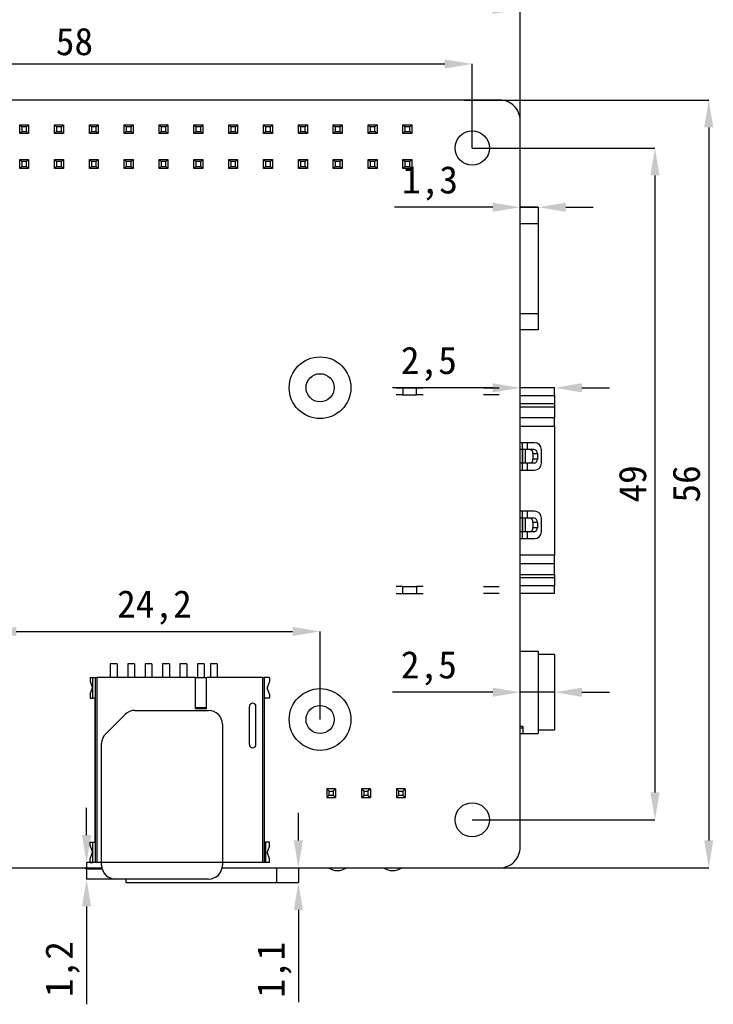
# Model space of a CAD drawing. Header units: millimetres. Extents: x 1628 to 1852, y 2209 to 2446.
# Tile 10 of 34: x 1691 to 1742, y 2295 to 2367. Entities that reach past the tile are written whole.
import ezdxf

# ---------------------------------------------------------------- set-up
doc = ezdxf.new("R2010")
doc.units = ezdxf.units.MM
doc.styles.add('黑体高度2mm', font='simhei.ttf', dxfattribs={"height": 2})
doc.dimstyles.new('红色高度2mm', dxfattribs={"dimtxt": 2, "dimasz": 2, "dimexe": 0, "dimexo": 0, "dimtad": 1, "dimdec": 1, "dimtxsty": '黑体高度2mm', "dimcen": 2.5, "dimclrd": 1, "dimclre": 1, "dimclrt": 1, "dimadec": 0, "dimazin": 0, "dimtfac": 1, "dimtdec": 1, "dimtmove": 0, "dimatfit": 3, "dimfxl": 1, "dimarcsym": 0})

# ---------------------------------------------------------------- blocks, each defined once
blk = doc.blocks.new('*D24')
at = {"color": 1, "lineweight": -2, "transparency": 16777216}
for p, q in [((1642.835, 2359.155), (1642.835, 2367.275)), ((1644.835, 2367.275), (1725.835, 2367.275)), ((1727.835, 2359.155), (1727.835, 2367.275))]:
    blk.add_line(p, q, dxfattribs=at)
at = {"color": 1, "transparency": 16777216}
for points in [[(1644.835, 2367.608), (1644.835, 2366.941), (1642.835, 2367.275)], [(1725.835, 2367.608), (1725.835, 2366.941), (1727.835, 2367.275)]]:
    blk.add_solid(points, dxfattribs=at)
at = {"layer": 'Defpoints', "color": 0, "transparency": 16777216}
for p in [(1727.835, 2367.275), (1642.835, 2359.155), (1727.835, 2359.155)]:
    blk.add_point(p, dxfattribs=at)
at = {"color": 1, "transparency": 16777216, "insert": (1685.335, 2368.9), "char_height": 2, "attachment_point": 5, "style": '黑体高度2mm'}
blk.add_mtext('85', dxfattribs=at)
blk = doc.blocks.new('*D25')
at = {"color": 1, "lineweight": -2, "transparency": 16777216}
for p, q in [((1723.76, 2360.655), (1741.579, 2360.655)), ((1741.579, 2358.655), (1741.579, 2306.655)), ((1723.76, 2304.655), (1741.579, 2304.655))]:
    blk.add_line(p, q, dxfattribs=at)
at = {"color": 1, "transparency": 16777216}
for points in [[(1741.246, 2358.655), (1741.912, 2358.655), (1741.579, 2360.655)], [(1741.246, 2306.655), (1741.912, 2306.655), (1741.579, 2304.655)]]:
    blk.add_solid(points, dxfattribs=at)
at = {"layer": 'Defpoints', "color": 0, "transparency": 16777216}
for p in [(1723.76, 2360.655), (1723.76, 2304.655), (1741.579, 2304.655)]:
    blk.add_point(p, dxfattribs=at)
at = {"color": 1, "transparency": 16777216, "insert": (1739.954, 2332.655), "char_height": 2, "attachment_point": 5, "rotation": 90, "style": '黑体高度2mm'}
blk.add_mtext('56', dxfattribs=at)
blk = doc.blocks.new('*D26')
at = {"color": 1, "lineweight": -2, "transparency": 16777216}
for p, q in [((1666.335, 2357.155), (1666.335, 2363.287)), ((1668.335, 2363.287), (1722.335, 2363.287)), ((1724.335, 2357.155), (1724.335, 2363.287))]:
    blk.add_line(p, q, dxfattribs=at)
at = {"color": 1, "transparency": 16777216}
for points in [[(1668.335, 2363.62), (1668.335, 2362.954), (1666.335, 2363.287)], [(1722.335, 2363.62), (1722.335, 2362.954), (1724.335, 2363.287)]]:
    blk.add_solid(points, dxfattribs=at)
at = {"layer": 'Defpoints', "color": 0, "transparency": 16777216}
for p in [(1724.335, 2363.287), (1666.335, 2357.155), (1724.335, 2357.155)]:
    blk.add_point(p, dxfattribs=at)
at = {"color": 1, "transparency": 16777216, "insert": (1695.335, 2364.912), "char_height": 2, "attachment_point": 5, "style": '黑体高度2mm'}
blk.add_mtext('58', dxfattribs=at)
blk = doc.blocks.new('*D27')
at = {"color": 1, "lineweight": -2, "transparency": 16777216}
for p, q in [((1724.335, 2357.155), (1737.66, 2357.155)), ((1737.66, 2355.155), (1737.66, 2310.155)), ((1724.335, 2308.155), (1737.66, 2308.155))]:
    blk.add_line(p, q, dxfattribs=at)
at = {"color": 1, "transparency": 16777216}
for points in [[(1737.326, 2355.155), (1737.993, 2355.155), (1737.66, 2357.155)], [(1737.326, 2310.155), (1737.993, 2310.155), (1737.66, 2308.155)]]:
    blk.add_solid(points, dxfattribs=at)
at = {"layer": 'Defpoints', "color": 0, "transparency": 16777216}
for p in [(1724.335, 2357.155), (1724.335, 2308.155), (1737.66, 2308.155)]:
    blk.add_point(p, dxfattribs=at)
at = {"color": 1, "transparency": 16777216, "insert": (1736.035, 2332.655), "char_height": 2, "attachment_point": 5, "rotation": 90, "style": '黑体高度2mm'}
blk.add_mtext('49', dxfattribs=at)
blk = doc.blocks.new('*D28')
at = {"color": 1, "lineweight": -2, "transparency": 16777216}
for p, q in [((1725.835, 2352.837), (1718.675, 2352.837)), ((1729.15, 2352.837), (1727.835, 2352.837)), ((1731.15, 2352.837), (1733.15, 2352.837))]:
    blk.add_line(p, q, dxfattribs=at)
at = {"color": 1, "transparency": 16777216}
for points in [[(1725.835, 2353.17), (1725.835, 2352.504), (1727.835, 2352.837)], [(1731.15, 2353.17), (1731.15, 2352.504), (1729.15, 2352.837)]]:
    blk.add_solid(points, dxfattribs=at)
at = {"layer": 'Defpoints', "color": 0, "transparency": 16777216}
for p in [(1727.835, 2352.837), (1727.835, 2352.837), (1729.15, 2352.837)]:
    blk.add_point(p, dxfattribs=at)
at = {"color": 1, "transparency": 16777216, "insert": (1721.255, 2354.586), "char_height": 2, "attachment_point": 5, "style": '黑体高度2mm'}
blk.add_mtext('1,3', dxfattribs=at)
blk = doc.blocks.new('*D29')
at = {"color": 1, "lineweight": -2, "transparency": 16777216}
for p, q in [((1725.835, 2339.664), (1718.517, 2339.664)), ((1730.335, 2339.664), (1727.835, 2339.664)), ((1732.335, 2339.664), (1734.335, 2339.664))]:
    blk.add_line(p, q, dxfattribs=at)
at = {"color": 1, "transparency": 16777216}
for points in [[(1725.835, 2339.998), (1725.835, 2339.331), (1727.835, 2339.664)], [(1732.335, 2339.998), (1732.335, 2339.331), (1730.335, 2339.664)]]:
    blk.add_solid(points, dxfattribs=at)
at = {"layer": 'Defpoints', "color": 0, "transparency": 16777216}
for p in [(1727.835, 2339.664), (1727.835, 2339.664), (1730.335, 2339.664)]:
    blk.add_point(p, dxfattribs=at)
at = {"color": 1, "transparency": 16777216, "insert": (1721.176, 2341.413), "char_height": 2, "attachment_point": 5, "style": '黑体高度2mm'}
blk.add_mtext('2,5', dxfattribs=at)
blk = doc.blocks.new('*D30')
at = {"color": 1, "lineweight": -2, "transparency": 16777216}
for p, q in [((1725.835, 2317.461), (1718.517, 2317.461)), ((1730.335, 2317.461), (1727.835, 2317.461)), ((1732.335, 2317.461), (1734.335, 2317.461))]:
    blk.add_line(p, q, dxfattribs=at)
at = {"color": 1, "transparency": 16777216}
for points in [[(1725.835, 2317.795), (1725.835, 2317.128), (1727.835, 2317.461)], [(1732.335, 2317.795), (1732.335, 2317.128), (1730.335, 2317.461)]]:
    blk.add_solid(points, dxfattribs=at)
at = {"layer": 'Defpoints', "color": 0, "transparency": 16777216}
for p in [(1727.835, 2317.461), (1727.835, 2317.461), (1730.335, 2317.461)]:
    blk.add_point(p, dxfattribs=at)
at = {"color": 1, "transparency": 16777216, "insert": (1721.176, 2319.21), "char_height": 2, "attachment_point": 5, "style": '黑体高度2mm'}
blk.add_mtext('2,5', dxfattribs=at)
blk = doc.blocks.new('*D31')
at = {"color": 1, "lineweight": -2, "transparency": 16777216}
for p, q in [((1696.216, 2307.036), (1696.216, 2309.036)), ((1706.119, 2305.036), (1696.216, 2305.036)), ((1696.216, 2305.036), (1696.216, 2303.836)), ((1701.719, 2303.836), (1696.216, 2303.836)), ((1696.216, 2301.836), (1696.216, 2294.698))]:
    blk.add_line(p, q, dxfattribs=at)
at = {"color": 1, "transparency": 16777216}
for points in [[(1695.883, 2307.036), (1696.55, 2307.036), (1696.216, 2305.036)], [(1695.883, 2301.836), (1696.55, 2301.836), (1696.216, 2303.836)]]:
    blk.add_solid(points, dxfattribs=at)
at = {"layer": 'Defpoints', "color": 0, "transparency": 16777216}
for p in [(1706.119, 2305.036), (1696.216, 2303.836), (1701.719, 2303.836)]:
    blk.add_point(p, dxfattribs=at)
at = {"color": 1, "transparency": 16777216, "insert": (1694.468, 2297.267), "char_height": 2, "attachment_point": 5, "rotation": 90, "style": '黑体高度2mm'}
blk.add_mtext('1,2', dxfattribs=at)
blk = doc.blocks.new('*D32')
at = {"color": 1, "lineweight": -2, "transparency": 16777216}
for p, q in [((1711.662, 2306.655), (1711.662, 2308.655)), ((1710.093, 2304.655), (1711.662, 2304.655)), ((1711.662, 2304.655), (1711.662, 2303.584)), ((1710.093, 2303.584), (1711.662, 2303.584)), ((1711.662, 2301.584), (1711.662, 2294.862))]:
    blk.add_line(p, q, dxfattribs=at)
at = {"color": 1, "transparency": 16777216}
for points in [[(1711.329, 2306.655), (1711.995, 2306.655), (1711.662, 2304.655)], [(1711.329, 2301.584), (1711.995, 2301.584), (1711.662, 2303.584)]]:
    blk.add_solid(points, dxfattribs=at)
at = {"layer": 'Defpoints', "color": 0, "transparency": 16777216}
for p in [(1710.093, 2304.655), (1710.093, 2303.584), (1711.662, 2303.584)]:
    blk.add_point(p, dxfattribs=at)
at = {"color": 1, "transparency": 16777216, "insert": (1709.913, 2297.223), "char_height": 2, "attachment_point": 5, "rotation": 90, "style": '黑体高度2mm'}
blk.add_mtext('1,1', dxfattribs=at)
blk = doc.blocks.new('*D63')
at = {"color": 1, "lineweight": -2, "transparency": 16777216}
for p, q in [((1689.093, 2315.472), (1689.093, 2321.895)), ((1691.093, 2321.895), (1711.243, 2321.895)), ((1713.243, 2315.472), (1713.243, 2321.895))]:
    blk.add_line(p, q, dxfattribs=at)
at = {"color": 1, "transparency": 16777216}
for points in [[(1691.093, 2322.228), (1691.093, 2321.561), (1689.093, 2321.895)], [(1711.243, 2322.228), (1711.243, 2321.561), (1713.243, 2321.895)]]:
    blk.add_solid(points, dxfattribs=at)
at = {"layer": 'Defpoints', "color": 0, "transparency": 16777216}
for p in [(1713.243, 2321.895), (1689.093, 2315.472), (1713.243, 2315.472)]:
    blk.add_point(p, dxfattribs=at)
at = {"color": 1, "transparency": 16777216, "insert": (1701.168, 2323.643), "char_height": 2, "attachment_point": 5, "style": '黑体高度2mm'}
blk.add_mtext('24,2', dxfattribs=at)

msp = doc.modelspace()

# ---------------------------------------------------------------- linework, layer by layer
at = {"color": 7, "linetype": 'Continuous', "lineweight": 25}
for p, q in [((1726.335, 2360.655), (1644.335, 2360.655)), ((1691.345, 2358.205), (1691.345, 2358.855)), ((1691.495, 2358.705), (1691.345, 2358.855)), ((1691.345, 2358.855), (1691.995, 2358.855)), ((1691.845, 2358.705), (1691.495, 2358.705)), ((1691.495, 2358.705), (1691.495, 2358.355)), ((1691.995, 2358.855), (1691.845, 2358.705)), ((1691.845, 2358.355), (1691.845, 2358.705)), ((1691.995, 2358.855), (1691.995, 2358.205)), ((1693.885, 2358.205), (1693.885, 2358.855)), ((1694.035, 2358.705), (1693.885, 2358.855)), ((1693.885, 2358.855), (1694.535, 2358.855)), ((1694.035, 2358.705), (1694.035, 2358.355)), ((1694.385, 2358.705), (1694.035, 2358.705)), ((1694.535, 2358.855), (1694.385, 2358.705)), ((1694.385, 2358.355), (1694.385, 2358.705)), ((1694.535, 2358.855), (1694.535, 2358.205)), ((1696.425, 2358.205), (1696.425, 2358.855)), ((1696.575, 2358.705), (1696.425, 2358.855)), ((1696.425, 2358.855), (1697.075, 2358.855)), ((1696.575, 2358.705), (1696.575, 2358.355)), ((1696.925, 2358.705), (1696.575, 2358.705)), ((1697.075, 2358.855), (1696.925, 2358.705)), ((1696.925, 2358.355), (1696.925, 2358.705)), ((1697.075, 2358.855), (1697.075, 2358.205)), ((1698.965, 2358.855), (1699.615, 2358.855)), ((1699.115, 2358.705), (1698.965, 2358.855)), ((1698.965, 2358.205), (1698.965, 2358.855)), ((1699.465, 2358.705), (1699.115, 2358.705)), ((1699.115, 2358.705), (1699.115, 2358.355)), ((1699.615, 2358.855), (1699.465, 2358.705)), ((1699.465, 2358.355), (1699.465, 2358.705)), ((1699.615, 2358.855), (1699.615, 2358.205)), ((1701.505, 2358.855), (1702.155, 2358.855)), ((1701.655, 2358.705), (1701.505, 2358.855)), ((1701.505, 2358.205), (1701.505, 2358.855)), ((1702.005, 2358.705), (1701.655, 2358.705)), ((1701.655, 2358.705), (1701.655, 2358.355)), ((1702.155, 2358.855), (1702.005, 2358.705)), ((1702.005, 2358.355), (1702.005, 2358.705)), ((1702.155, 2358.855), (1702.155, 2358.205)), ((1704.045, 2358.205), (1704.045, 2358.855)), ((1704.195, 2358.705), (1704.045, 2358.855)), ((1704.045, 2358.855), (1704.695, 2358.855)), ((1704.545, 2358.705), (1704.195, 2358.705)), ((1704.195, 2358.705), (1704.195, 2358.355)), ((1704.695, 2358.855), (1704.545, 2358.705)), ((1704.545, 2358.355), (1704.545, 2358.705)), ((1704.695, 2358.855), (1704.695, 2358.205)), ((1706.585, 2358.855), (1707.235, 2358.855)), ((1706.735, 2358.705), (1706.585, 2358.855)), ((1706.585, 2358.205), (1706.585, 2358.855)), ((1707.085, 2358.705), (1706.735, 2358.705)), ((1706.735, 2358.705), (1706.735, 2358.355)), ((1707.235, 2358.855), (1707.085, 2358.705)), ((1707.085, 2358.355), (1707.085, 2358.705)), ((1707.235, 2358.855), (1707.235, 2358.205)), ((1709.125, 2358.205), (1709.125, 2358.855)), ((1709.275, 2358.705), (1709.125, 2358.855)), ((1709.125, 2358.855), (1709.775, 2358.855)), ((1709.275, 2358.705), (1709.275, 2358.355)), ((1709.625, 2358.705), (1709.275, 2358.705)), ((1709.775, 2358.855), (1709.625, 2358.705)), ((1709.625, 2358.355), (1709.625, 2358.705)), ((1709.775, 2358.855), (1709.775, 2358.205)), ((1711.665, 2358.205), (1711.665, 2358.855)), ((1711.815, 2358.705), (1711.665, 2358.855)), ((1711.665, 2358.855), (1712.315, 2358.855)), ((1712.165, 2358.705), (1711.815, 2358.705)), ((1711.815, 2358.705), (1711.815, 2358.355)), ((1712.315, 2358.855), (1712.165, 2358.705)), ((1712.165, 2358.355), (1712.165, 2358.705)), ((1712.315, 2358.855), (1712.315, 2358.205)), ((1714.205, 2358.205), (1714.205, 2358.855)), ((1714.355, 2358.705), (1714.205, 2358.855)), ((1714.205, 2358.855), (1714.855, 2358.855)), ((1714.355, 2358.705), (1714.355, 2358.355)), ((1714.705, 2358.705), (1714.355, 2358.705)), ((1714.855, 2358.855), (1714.705, 2358.705)), ((1714.705, 2358.355), (1714.705, 2358.705)), ((1714.855, 2358.855), (1714.855, 2358.205)), ((1716.745, 2358.205), (1716.745, 2358.855)), ((1716.895, 2358.705), (1716.745, 2358.855)), ((1716.745, 2358.855), (1717.395, 2358.855)), ((1716.895, 2358.705), (1716.895, 2358.355)), ((1717.245, 2358.705), (1716.895, 2358.705)), ((1717.395, 2358.855), (1717.245, 2358.705)), ((1717.245, 2358.355), (1717.245, 2358.705)), ((1717.395, 2358.855), (1717.395, 2358.205)), ((1719.285, 2358.205), (1719.285, 2358.855)), ((1719.435, 2358.705), (1719.285, 2358.855)), ((1719.285, 2358.855), (1719.935, 2358.855)), ((1719.435, 2358.705), (1719.435, 2358.355)), ((1719.785, 2358.705), (1719.435, 2358.705)), ((1719.935, 2358.855), (1719.785, 2358.705)), ((1719.785, 2358.355), (1719.785, 2358.705)), ((1719.935, 2358.855), (1719.935, 2358.205)), ((1727.835, 2306.155), (1727.835, 2359.155)), ((1691.495, 2358.355), (1691.345, 2358.205)), ((1691.995, 2358.205), (1691.345, 2358.205)), ((1691.495, 2358.355), (1691.845, 2358.355)), ((1691.995, 2358.205), (1691.845, 2358.355)), ((1694.035, 2358.355), (1693.885, 2358.205)), ((1694.535, 2358.205), (1693.885, 2358.205)), ((1694.035, 2358.355), (1694.385, 2358.355)), ((1694.535, 2358.205), (1694.385, 2358.355)), ((1696.575, 2358.355), (1696.425, 2358.205)), ((1697.075, 2358.205), (1696.425, 2358.205)), ((1696.575, 2358.355), (1696.925, 2358.355)), ((1697.075, 2358.205), (1696.925, 2358.355)), ((1699.115, 2358.355), (1698.965, 2358.205)), ((1699.615, 2358.205), (1698.965, 2358.205)), ((1699.115, 2358.355), (1699.465, 2358.355)), ((1699.615, 2358.205), (1699.465, 2358.355)), ((1701.655, 2358.355), (1701.505, 2358.205)), ((1702.155, 2358.205), (1701.505, 2358.205)), ((1701.655, 2358.355), (1702.005, 2358.355)), ((1702.155, 2358.205), (1702.005, 2358.355)), ((1704.195, 2358.355), (1704.045, 2358.205)), ((1704.695, 2358.205), (1704.045, 2358.205)), ((1704.195, 2358.355), (1704.545, 2358.355)), ((1704.695, 2358.205), (1704.545, 2358.355)), ((1706.735, 2358.355), (1706.585, 2358.205)), ((1707.235, 2358.205), (1706.585, 2358.205)), ((1706.735, 2358.355), (1707.085, 2358.355)), ((1707.235, 2358.205), (1707.085, 2358.355)), ((1709.275, 2358.355), (1709.125, 2358.205)), ((1709.775, 2358.205), (1709.125, 2358.205)), ((1709.275, 2358.355), (1709.625, 2358.355)), ((1709.775, 2358.205), (1709.625, 2358.355)), ((1711.815, 2358.355), (1711.665, 2358.205)), ((1712.315, 2358.205), (1711.665, 2358.205)), ((1711.815, 2358.355), (1712.165, 2358.355)), ((1712.315, 2358.205), (1712.165, 2358.355)), ((1714.355, 2358.355), (1714.205, 2358.205)), ((1714.855, 2358.205), (1714.205, 2358.205)), ((1714.355, 2358.355), (1714.705, 2358.355)), ((1714.855, 2358.205), (1714.705, 2358.355)), ((1716.895, 2358.355), (1716.745, 2358.205)), ((1717.395, 2358.205), (1716.745, 2358.205)), ((1716.895, 2358.355), (1717.245, 2358.355)), ((1717.395, 2358.205), (1717.245, 2358.355)), ((1719.435, 2358.355), (1719.285, 2358.205)), ((1719.935, 2358.205), (1719.285, 2358.205)), ((1719.435, 2358.355), (1719.785, 2358.355)), ((1719.935, 2358.205), (1719.785, 2358.355)), ((1691.345, 2356.315), (1691.995, 2356.315)), ((1691.345, 2356.315), (1691.495, 2356.165)), ((1691.345, 2355.665), (1691.345, 2356.315)), ((1691.495, 2355.815), (1691.345, 2355.665)), ((1691.995, 2355.665), (1691.345, 2355.665)), ((1691.845, 2356.165), (1691.495, 2356.165)), ((1691.495, 2356.165), (1691.495, 2355.815)), ((1691.495, 2355.815), (1691.845, 2355.815)), ((1691.995, 2356.315), (1691.845, 2356.165)), ((1691.845, 2355.815), (1691.845, 2356.165)), ((1691.845, 2355.815), (1691.995, 2355.665)), ((1691.995, 2356.315), (1691.995, 2355.665)), ((1693.885, 2355.665), (1693.885, 2356.315)), ((1693.885, 2356.315), (1694.035, 2356.165)), ((1693.885, 2356.315), (1694.535, 2356.315)), ((1694.035, 2355.815), (1693.885, 2355.665)), ((1694.535, 2355.665), (1693.885, 2355.665)), ((1694.035, 2356.165), (1694.035, 2355.815)), ((1694.385, 2356.165), (1694.035, 2356.165)), ((1694.035, 2355.815), (1694.385, 2355.815)), ((1694.535, 2356.315), (1694.385, 2356.165)), ((1694.385, 2355.815), (1694.385, 2356.165)), ((1694.385, 2355.815), (1694.535, 2355.665)), ((1694.535, 2356.315), (1694.535, 2355.665)), ((1696.425, 2356.315), (1697.075, 2356.315)), ((1696.425, 2356.315), (1696.575, 2356.165)), ((1696.425, 2355.665), (1696.425, 2356.315)), ((1696.575, 2355.815), (1696.425, 2355.665)), ((1697.075, 2355.665), (1696.425, 2355.665)), ((1696.925, 2356.165), (1696.575, 2356.165)), ((1696.575, 2356.165), (1696.575, 2355.815)), ((1696.575, 2355.815), (1696.925, 2355.815)), ((1697.075, 2356.315), (1696.925, 2356.165)), ((1696.925, 2355.815), (1696.925, 2356.165)), ((1696.925, 2355.815), (1697.075, 2355.665)), ((1697.075, 2356.315), (1697.075, 2355.665)), ((1698.965, 2355.665), (1698.965, 2356.315)), ((1698.965, 2356.315), (1699.115, 2356.165)), ((1698.965, 2356.315), (1699.615, 2356.315)), ((1699.115, 2355.815), (1698.965, 2355.665)), ((1699.615, 2355.665), (1698.965, 2355.665)), ((1699.115, 2356.165), (1699.115, 2355.815)), ((1699.465, 2356.165), (1699.115, 2356.165)), ((1699.115, 2355.815), (1699.465, 2355.815)), ((1699.615, 2356.315), (1699.465, 2356.165)), ((1699.465, 2355.815), (1699.465, 2356.165)), ((1699.465, 2355.815), (1699.615, 2355.665)), ((1699.615, 2356.315), (1699.615, 2355.665)), ((1701.505, 2355.665), (1701.505, 2356.315)), ((1701.505, 2356.315), (1701.655, 2356.165)), ((1701.505, 2356.315), (1702.155, 2356.315)), ((1701.655, 2355.815), (1701.505, 2355.665)), ((1702.155, 2355.665), (1701.505, 2355.665)), ((1701.655, 2356.165), (1701.655, 2355.815)), ((1702.005, 2356.165), (1701.655, 2356.165)), ((1701.655, 2355.815), (1702.005, 2355.815)), ((1702.155, 2356.315), (1702.005, 2356.165)), ((1702.005, 2355.815), (1702.005, 2356.165)), ((1702.005, 2355.815), (1702.155, 2355.665)), ((1702.155, 2356.315), (1702.155, 2355.665)), ((1704.045, 2355.665), (1704.045, 2356.315)), ((1704.045, 2356.315), (1704.195, 2356.165)), ((1704.045, 2356.315), (1704.695, 2356.315)), ((1704.195, 2355.815), (1704.045, 2355.665)), ((1704.695, 2355.665), (1704.045, 2355.665)), ((1704.195, 2356.165), (1704.195, 2355.815)), ((1704.545, 2356.165), (1704.195, 2356.165)), ((1704.195, 2355.815), (1704.545, 2355.815)), ((1704.695, 2356.315), (1704.545, 2356.165)), ((1704.545, 2355.815), (1704.545, 2356.165)), ((1704.545, 2355.815), (1704.695, 2355.665)), ((1704.695, 2356.315), (1704.695, 2355.665)), ((1706.585, 2356.315), (1707.235, 2356.315)), ((1706.585, 2356.315), (1706.735, 2356.165)), ((1706.585, 2355.665), (1706.585, 2356.315)), ((1706.585, 2355.665), (1706.735, 2355.815)), ((1707.235, 2355.665), (1706.585, 2355.665)), ((1707.085, 2356.165), (1706.735, 2356.165)), ((1706.735, 2356.165), (1706.735, 2355.815)), ((1706.735, 2355.815), (1707.085, 2355.815)), ((1707.085, 2356.165), (1707.235, 2356.315)), ((1707.085, 2355.815), (1707.085, 2356.165)), ((1707.085, 2355.815), (1707.235, 2355.665)), ((1707.235, 2356.315), (1707.235, 2355.665)), ((1709.125, 2355.665), (1709.125, 2356.315)), ((1709.125, 2356.315), (1709.275, 2356.165)), ((1709.125, 2356.315), (1709.775, 2356.315)), ((1709.125, 2355.665), (1709.275, 2355.815)), ((1709.775, 2355.665), (1709.125, 2355.665)), ((1709.275, 2356.165), (1709.275, 2355.815)), ((1709.625, 2356.165), (1709.275, 2356.165)), ((1709.275, 2355.815), (1709.625, 2355.815)), ((1709.625, 2356.165), (1709.775, 2356.315)), ((1709.625, 2355.815), (1709.625, 2356.165)), ((1709.625, 2355.815), (1709.775, 2355.665)), ((1709.775, 2356.315), (1709.775, 2355.665)), ((1711.665, 2355.665), (1711.665, 2356.315)), ((1711.815, 2356.165), (1711.665, 2356.315)), ((1711.665, 2356.315), (1712.315, 2356.315)), ((1711.815, 2355.815), (1711.665, 2355.665)), ((1712.315, 2355.665), (1711.665, 2355.665)), ((1711.815, 2356.165), (1711.815, 2355.815)), ((1712.165, 2356.165), (1711.815, 2356.165)), ((1711.815, 2355.815), (1712.165, 2355.815)), ((1712.315, 2356.315), (1712.165, 2356.165)), ((1712.165, 2355.815), (1712.165, 2356.165)), ((1712.315, 2355.665), (1712.165, 2355.815)), ((1712.315, 2356.315), (1712.315, 2355.665)), ((1714.205, 2356.315), (1714.855, 2356.315)), ((1714.205, 2356.315), (1714.355, 2356.165)), ((1714.205, 2355.665), (1714.205, 2356.315)), ((1714.355, 2355.815), (1714.205, 2355.665)), ((1714.855, 2355.665), (1714.205, 2355.665)), ((1714.705, 2356.165), (1714.355, 2356.165)), ((1714.355, 2356.165), (1714.355, 2355.815)), ((1714.355, 2355.815), (1714.705, 2355.815)), ((1714.855, 2356.315), (1714.705, 2356.165)), ((1714.705, 2355.815), (1714.705, 2356.165)), ((1714.705, 2355.815), (1714.855, 2355.665)), ((1714.855, 2356.315), (1714.855, 2355.665)), ((1716.745, 2356.315), (1717.395, 2356.315)), ((1716.895, 2356.165), (1716.745, 2356.315)), ((1716.745, 2355.665), (1716.745, 2356.315)), ((1716.895, 2355.815), (1716.745, 2355.665)), ((1717.395, 2355.665), (1716.745, 2355.665)), ((1717.245, 2356.165), (1716.895, 2356.165)), ((1716.895, 2356.165), (1716.895, 2355.815)), ((1716.895, 2355.815), (1717.245, 2355.815)), ((1717.395, 2356.315), (1717.245, 2356.165)), ((1717.245, 2355.815), (1717.245, 2356.165)), ((1717.395, 2355.665), (1717.245, 2355.815)), ((1717.395, 2356.315), (1717.395, 2355.665)), ((1719.285, 2355.665), (1719.285, 2356.315)), ((1719.435, 2356.165), (1719.285, 2356.315)), ((1719.285, 2356.315), (1719.935, 2356.315)), ((1719.435, 2355.815), (1719.285, 2355.665)), ((1719.935, 2355.665), (1719.285, 2355.665)), ((1719.435, 2356.165), (1719.435, 2355.815)), ((1719.785, 2356.165), (1719.435, 2356.165)), ((1719.435, 2355.815), (1719.785, 2355.815)), ((1719.935, 2356.315), (1719.785, 2356.165)), ((1719.785, 2355.815), (1719.785, 2356.165)), ((1719.935, 2355.665), (1719.785, 2355.815)), ((1719.935, 2356.315), (1719.935, 2355.665)), ((1727.835, 2352.837), (1729.15, 2352.837)), ((1729.15, 2352.837), (1729.15, 2351.637)), ((1729.15, 2351.637), (1729.15, 2345.097)), ((1729.15, 2345.097), (1729.15, 2343.897)), ((1729.15, 2343.897), (1727.835, 2343.897)), ((1718.785, 2339.664), (1719.275, 2339.664)), ((1719.275, 2339.164), (1718.785, 2339.164)), ((1719.275, 2339.664), (1719.275, 2339.164)), ((1719.275, 2339.664), (1720.275, 2339.664)), ((1719.275, 2339.164), (1720.275, 2339.164)), ((1720.275, 2339.164), (1720.275, 2339.664)), ((1720.275, 2339.664), (1720.765, 2339.664)), ((1720.765, 2339.164), (1720.275, 2339.164)), ((1725.169, 2339.664), (1726.3, 2339.664)), ((1726.3, 2339.164), (1725.169, 2339.164)), ((1730.335, 2339.664), (1727.835, 2339.664)), ((1730.335, 2339.099), (1730.335, 2339.664)), ((1730.335, 2339.099), (1730.335, 2338.497)), ((1730.335, 2338.497), (1730.335, 2338.269)), ((1730.335, 2338.269), (1730.335, 2337.476)), ((1730.335, 2336.875), (1730.335, 2337.476)), ((1730.335, 2336.875), (1730.335, 2327.453)), ((1728.885, 2335.664), (1727.835, 2335.664)), ((1727.987, 2335.664), (1727.987, 2335.164)), ((1728.335, 2335.664), (1728.335, 2335.164)), ((1728.012, 2335.164), (1727.835, 2335.164)), ((1728.012, 2334.164), (1728.012, 2335.164)), ((1728.034, 2335.164), (1728.012, 2335.164)), ((1728.034, 2334.164), (1728.034, 2335.164)), ((1728.19, 2335.164), (1728.034, 2335.164)), ((1728.532, 2335.164), (1728.19, 2335.164)), ((1728.19, 2335.164), (1728.19, 2334.164)), ((1728.856, 2335.164), (1728.532, 2335.164)), ((1728.76, 2334.864), (1729.085, 2334.864)), ((1728.76, 2334.864), (1728.76, 2334.464)), ((1729.085, 2334.864), (1729.085, 2334.464)), ((1729.385, 2334.164), (1729.385, 2335.164)), ((1728.012, 2334.164), (1727.835, 2334.164)), ((1727.987, 2334.164), (1727.987, 2333.664)), ((1728.034, 2334.164), (1728.012, 2334.164)), ((1728.19, 2334.164), (1728.034, 2334.164)), ((1728.532, 2334.164), (1728.19, 2334.164)), ((1728.335, 2334.164), (1728.335, 2333.664)), ((1728.856, 2334.164), (1728.532, 2334.164)), ((1729.085, 2334.464), (1728.76, 2334.464)), ((1727.835, 2333.664), (1728.885, 2333.664)), ((1728.885, 2330.664), (1727.835, 2330.664)), ((1727.987, 2330.664), (1727.987, 2330.164)), ((1728.335, 2330.664), (1728.335, 2330.164)), ((1728.012, 2330.164), (1727.835, 2330.164)), ((1728.012, 2329.164), (1728.012, 2330.164)), ((1728.034, 2330.164), (1728.012, 2330.164)), ((1728.034, 2329.164), (1728.034, 2330.164)), ((1728.19, 2330.164), (1728.034, 2330.164)), ((1728.532, 2330.164), (1728.19, 2330.164)), ((1728.19, 2330.164), (1728.19, 2329.164)), ((1728.856, 2330.164), (1728.532, 2330.164)), ((1728.76, 2329.864), (1729.085, 2329.864)), ((1728.76, 2329.864), (1728.76, 2329.464)), ((1729.085, 2329.864), (1729.085, 2329.464)), ((1729.385, 2329.164), (1729.385, 2330.164)), ((1728.012, 2329.164), (1727.835, 2329.164)), ((1727.987, 2329.164), (1727.987, 2328.664)), ((1728.034, 2329.164), (1728.012, 2329.164)), ((1728.19, 2329.164), (1728.034, 2329.164)), ((1728.532, 2329.164), (1728.19, 2329.164)), ((1728.335, 2329.164), (1728.335, 2328.664)), ((1728.856, 2329.164), (1728.532, 2329.164)), ((1729.085, 2329.464), (1728.76, 2329.464)), ((1727.835, 2328.664), (1728.885, 2328.664)), ((1730.335, 2326.853), (1730.335, 2327.453)), ((1730.335, 2326.06), (1730.335, 2326.853)), ((1730.335, 2326.06), (1730.335, 2325.831)), ((1730.335, 2325.831), (1730.335, 2325.229)), ((1719.275, 2325.164), (1718.785, 2325.164)), ((1719.275, 2324.664), (1719.275, 2325.164)), ((1719.275, 2325.164), (1720.275, 2325.164)), ((1720.275, 2325.164), (1720.275, 2324.664)), ((1720.765, 2325.164), (1720.275, 2325.164)), ((1725.169, 2325.164), (1726.3, 2325.164)), ((1730.335, 2324.664), (1730.335, 2325.229)), ((1718.785, 2324.664), (1719.275, 2324.664)), ((1719.275, 2324.664), (1720.275, 2324.664)), ((1720.275, 2324.664), (1720.765, 2324.664)), ((1726.3, 2324.664), (1725.169, 2324.664)), ((1730.335, 2324.664), (1727.835, 2324.664)), ((1727.835, 2320.461), (1729.135, 2320.461)), ((1729.135, 2320.461), (1729.135, 2318.607)), ((1730.335, 2320.211), (1729.135, 2320.211)), ((1730.335, 2320.211), (1730.335, 2317.461)), ((1697.947, 2319.536), (1697.947, 2318.536)), ((1698.447, 2319.536), (1697.947, 2319.536)), ((1698.447, 2319.536), (1698.447, 2318.536)), ((1699.217, 2319.536), (1699.217, 2318.536)), ((1699.717, 2319.536), (1699.217, 2319.536)), ((1699.717, 2319.536), (1699.717, 2318.536)), ((1700.487, 2319.536), (1700.487, 2318.536)), ((1700.987, 2319.536), (1700.487, 2319.536)), ((1700.987, 2319.536), (1700.987, 2318.536)), ((1701.757, 2319.536), (1701.757, 2318.536)), ((1702.257, 2319.536), (1701.757, 2319.536)), ((1702.257, 2319.536), (1702.257, 2318.536)), ((1703.027, 2319.536), (1703.027, 2318.536)), ((1703.527, 2319.536), (1703.027, 2319.536)), ((1703.527, 2319.536), (1703.527, 2318.536)), ((1704.297, 2319.536), (1704.297, 2318.536)), ((1704.797, 2319.536), (1704.297, 2319.536)), ((1704.797, 2319.536), (1704.797, 2318.536)), ((1705.247, 2319.536), (1705.247, 2318.536)), ((1705.747, 2319.536), (1705.247, 2319.536)), ((1705.747, 2319.536), (1705.747, 2318.536)), ((1696.477, 2318.536), (1696.477, 2318.253)), ((1696.477, 2318.536), (1696.677, 2318.536)), ((1696.677, 2317.036), (1696.677, 2318.536)), ((1696.677, 2318.536), (1696.877, 2318.536)), ((1696.877, 2305.036), (1696.877, 2318.536)), ((1696.877, 2318.536), (1696.977, 2318.536)), ((1696.977, 2318.536), (1696.977, 2305.036)), ((1704.162, 2318.536), (1696.977, 2318.536)), ((1704.162, 2318.536), (1704.951, 2318.536)), ((1704.162, 2316.244), (1704.162, 2318.536)), ((1704.951, 2316.244), (1704.951, 2318.536)), ((1709.067, 2318.536), (1704.951, 2318.536)), ((1709.067, 2305.036), (1709.067, 2318.536)), ((1709.067, 2318.536), (1709.167, 2318.536)), ((1709.167, 2318.536), (1709.167, 2305.036)), ((1709.567, 2318.536), (1709.167, 2318.536)), ((1709.567, 2318.536), (1709.567, 2318.253)), ((1729.135, 2318.607), (1729.135, 2316.316)), ((1696.477, 2318.253), (1696.654, 2317.786)), ((1696.477, 2317.319), (1696.654, 2317.786)), ((1709.567, 2318.253), (1709.391, 2317.786)), ((1709.567, 2317.319), (1709.391, 2317.786)), ((1696.477, 2317.319), (1696.477, 2317.036)), ((1696.477, 2317.036), (1696.677, 2317.036)), ((1696.851, 2317.036), (1696.677, 2317.036)), ((1696.851, 2306.536), (1696.851, 2317.036)), ((1709.567, 2317.036), (1709.167, 2317.036)), ((1709.567, 2317.319), (1709.567, 2317.036)), ((1730.335, 2317.461), (1730.335, 2314.711)), ((1704.162, 2316.336), (1704.951, 2316.336)), ((1704.951, 2316.244), (1704.162, 2316.244)), ((1708.09, 2313.647), (1708.09, 2316.419)), ((1708.57, 2313.647), (1708.57, 2316.419)), ((1729.135, 2316.316), (1729.135, 2314.461)), ((1697.612, 2314.429), (1699.026, 2315.843)), ((1699.734, 2316.136), (1705.119, 2316.136)), ((1706.119, 2315.136), (1706.119, 2304.836)), ((1728.035, 2314.961), (1727.835, 2314.961)), ((1727.835, 2314.861), (1728.035, 2314.861)), ((1728.035, 2314.961), (1728.035, 2314.461)), ((1729.135, 2314.711), (1730.335, 2314.711)), ((1727.835, 2314.461), (1728.035, 2314.461)), ((1728.035, 2314.461), (1729.135, 2314.461)), ((1697.319, 2304.836), (1697.319, 2313.722)), ((1713.735, 2310.425), (1713.91, 2310.25)), ((1713.735, 2310.425), (1713.735, 2309.79)), ((1714.37, 2310.425), (1713.735, 2310.425)), ((1714.37, 2310.425), (1714.195, 2310.25)), ((1714.37, 2310.425), (1714.37, 2309.79)), ((1716.275, 2310.425), (1716.45, 2310.25)), ((1716.91, 2310.425), (1716.275, 2310.425)), ((1716.275, 2310.425), (1716.275, 2309.79)), ((1716.91, 2310.425), (1716.735, 2310.25)), ((1716.91, 2310.425), (1716.91, 2309.79)), ((1718.815, 2310.425), (1718.99, 2310.25)), ((1719.45, 2310.425), (1718.815, 2310.425)), ((1718.815, 2310.425), (1718.815, 2309.79)), ((1719.45, 2310.425), (1719.275, 2310.25)), ((1719.45, 2310.425), (1719.45, 2309.79)), ((1713.735, 2309.79), (1713.91, 2309.965)), ((1713.735, 2309.79), (1714.37, 2309.79)), ((1713.91, 2309.965), (1713.91, 2310.25)), ((1713.91, 2310.25), (1714.195, 2310.25)), ((1713.91, 2309.965), (1714.195, 2309.965)), ((1714.195, 2310.25), (1714.195, 2309.965)), ((1714.195, 2309.965), (1714.37, 2309.79)), ((1716.275, 2309.79), (1716.45, 2309.965)), ((1716.275, 2309.79), (1716.91, 2309.79)), ((1716.45, 2310.25), (1716.735, 2310.25)), ((1716.45, 2309.965), (1716.45, 2310.25)), ((1716.45, 2309.965), (1716.735, 2309.965)), ((1716.735, 2310.25), (1716.735, 2309.965)), ((1716.735, 2309.965), (1716.91, 2309.79)), ((1718.815, 2309.79), (1718.99, 2309.965)), ((1718.815, 2309.79), (1719.45, 2309.79)), ((1718.99, 2310.25), (1719.275, 2310.25)), ((1718.99, 2309.965), (1718.99, 2310.25)), ((1718.99, 2309.965), (1719.275, 2309.965)), ((1719.275, 2310.25), (1719.275, 2309.965)), ((1719.275, 2309.965), (1719.45, 2309.79)), ((1696.477, 2306.253), (1696.477, 2306.536)), ((1696.477, 2306.536), (1696.677, 2306.536)), ((1696.477, 2306.253), (1696.654, 2305.786)), ((1696.677, 2305.036), (1696.677, 2306.536)), ((1696.677, 2306.536), (1696.851, 2306.536)), ((1709.167, 2306.536), (1709.267, 2306.536)), ((1709.267, 2306.536), (1709.267, 2305.036)), ((1709.567, 2306.536), (1709.267, 2306.536)), ((1709.567, 2306.253), (1709.391, 2305.786)), ((1709.567, 2306.253), (1709.567, 2306.536)), ((1696.477, 2305.319), (1696.654, 2305.786)), ((1709.567, 2305.319), (1709.391, 2305.786)), ((1663.835, 2304.655), (1697.336, 2304.655)), ((1696.143, 2304.584), (1696.143, 2304.655)), ((1696.293, 2304.584), (1696.293, 2304.655)), ((1696.303, 2304.655), (1696.303, 2304.584)), ((1696.477, 2305.036), (1696.477, 2305.319)), ((1696.477, 2305.036), (1696.677, 2305.036)), ((1696.877, 2305.036), (1696.677, 2305.036)), ((1696.977, 2305.036), (1696.877, 2305.036)), ((1697.319, 2305.036), (1696.977, 2305.036)), ((1706.103, 2304.655), (1726.335, 2304.655)), ((1709.067, 2305.036), (1706.119, 2305.036)), ((1709.167, 2305.036), (1709.067, 2305.036)), ((1709.267, 2305.036), (1709.167, 2305.036)), ((1709.567, 2305.036), (1709.267, 2305.036)), ((1709.567, 2305.036), (1709.567, 2305.319)), ((1710.093, 2303.584), (1710.093, 2304.655)), ((1696.293, 2304.584), (1696.143, 2304.584)), ((1696.303, 2304.584), (1696.293, 2304.584)), ((1696.303, 2304.584), (1697.352, 2304.584)), ((1705.119, 2303.836), (1698.319, 2303.836)), ((1699.093, 2303.836), (1699.093, 2303.584)), ((1699.093, 2303.584), (1710.093, 2303.584))]:
    msp.add_line(p, q, dxfattribs=at)
at = {"color": 8, "linetype": 'Continuous', "lineweight": 25}
for p, q in [((1729.15, 2351.637), (1727.835, 2351.637)), ((1727.835, 2345.097), (1729.15, 2345.097)), ((1727.835, 2339.099), (1730.335, 2339.099)), ((1730.335, 2338.497), (1727.835, 2338.497)), ((1727.835, 2338.269), (1730.335, 2338.269)), ((1730.335, 2337.476), (1727.835, 2337.476)), ((1727.835, 2336.875), (1730.335, 2336.875)), ((1730.335, 2327.453), (1727.835, 2327.453)), ((1727.835, 2326.853), (1730.335, 2326.853)), ((1727.835, 2326.06), (1730.335, 2326.06)), ((1727.835, 2325.831), (1730.335, 2325.831)), ((1730.335, 2325.229), (1727.835, 2325.229))]:
    msp.add_line(p, q, dxfattribs=at)
at = {"color": 7, "linetype": 'Continuous', "lineweight": 25}
for centre, radius in [((1724.335, 2357.155), 1.25), ((1713.243, 2339.672), 2.25), ((1713.243, 2339.672), 1.025), ((1713.243, 2315.472), 2.25), ((1713.243, 2315.472), 1.025), ((1724.335, 2308.155), 1.25)]:
    msp.add_circle(centre, radius, dxfattribs=at)
for centre, radius, start, end in [((1726.335, 2359.155), 1.5, 359.99634, 90.00366), ((1728.885, 2335.164), 0.5, 0, 90), ((1728.491, 2334.896), 0.272, 353.32486, 81.21323), ((1728.815, 2334.896), 0.272, 353.32486, 81.21323), ((1728.491, 2334.433), 0.272, 278.78677, 6.67514), ((1728.815, 2334.433), 0.272, 278.78677, 6.67514), ((1728.885, 2334.164), 0.5, 270, 0), ((1728.885, 2330.164), 0.5, 0, 90), ((1728.491, 2329.896), 0.272, 353.32486, 81.21323), ((1728.815, 2329.896), 0.272, 353.32486, 81.21323), ((1728.491, 2329.433), 0.272, 278.78677, 6.67514), ((1728.815, 2329.433), 0.272, 278.78677, 6.67514), ((1728.885, 2329.164), 0.5, 270, 0), ((1708.33, 2316.419), 0.24, 0, 180), ((1699.734, 2315.136), 1, 90, 135), ((1705.119, 2315.136), 1, 0, 90), ((1698.319, 2313.722), 1, 135, 180), ((1708.33, 2313.647), 0.24, 180, 0), ((1726.335, 2306.155), 1.5, 269.99491, 359.99539), ((1698.319, 2304.836), 1, 180, 270), ((1705.119, 2304.836), 1, 270, 0), ((1714.515, 2305.705), 1.25, 237.12931, 302.87069), ((1718.539, 2305.705), 1.25, 237.12931, 302.87069)]:
    msp.add_arc(centre, radius, start, end, dxfattribs=at)

# ---------------------------------------------------------------- dimensions: what is measured, and where the dimension line sits
at = {"color": 3}
for base, p1, p2, picture, middle in [((1727.835, 2367.275), (1642.835, 2359.155), (1727.835, 2359.155), '*D24', (1685.335, 2368.9)), ((1724.335, 2363.287), (1666.335, 2357.155), (1724.335, 2357.155), '*D26', (1695.335, 2364.912)), ((1727.835, 2352.837), (1729.15, 2352.837), (1727.835, 2352.837), '*D28', (1721.255, 2354.586)), ((1727.835, 2339.664), (1730.335, 2339.664), (1727.835, 2339.664), '*D29', (1721.176, 2341.413)), ((1713.2434, 2321.8948), (1689.0933, 2315.4719), (1713.2434, 2315.4719), '*D63', (1701.1683, 2323.6434)), ((1727.835, 2317.461), (1730.335, 2317.461), (1727.835, 2317.461), '*D30', (1721.176, 2319.21))]:
    dim = msp.add_linear_dim(base=base, p1=p1, p2=p2, dimstyle='红色高度2mm', dxfattribs=at)
    dim.commit()
    dim.dimension.update_dxf_attribs({"geometry": picture, "text_midpoint": middle})
for base, p1, p2, picture, middle in [((1741.579, 2304.655), (1723.76, 2360.655), (1723.76, 2304.655), '*D25', (1739.954, 2332.655)), ((1737.66, 2308.155), (1724.335, 2357.155), (1724.335, 2308.155), '*D27', (1736.035, 2332.655)), ((1696.216, 2303.836), (1706.119, 2305.036), (1701.719, 2303.836), '*D31', (1694.468, 2297.267)), ((1711.662, 2303.584), (1710.093, 2304.655), (1710.093, 2303.584), '*D32', (1709.913, 2297.223))]:
    dim = msp.add_linear_dim(base=base, p1=p1, p2=p2, angle=90, dimstyle='红色高度2mm', dxfattribs=at)
    dim.commit()
    dim.dimension.update_dxf_attribs({"geometry": picture, "text_midpoint": middle})

doc.saveas('drawing.dxf')
